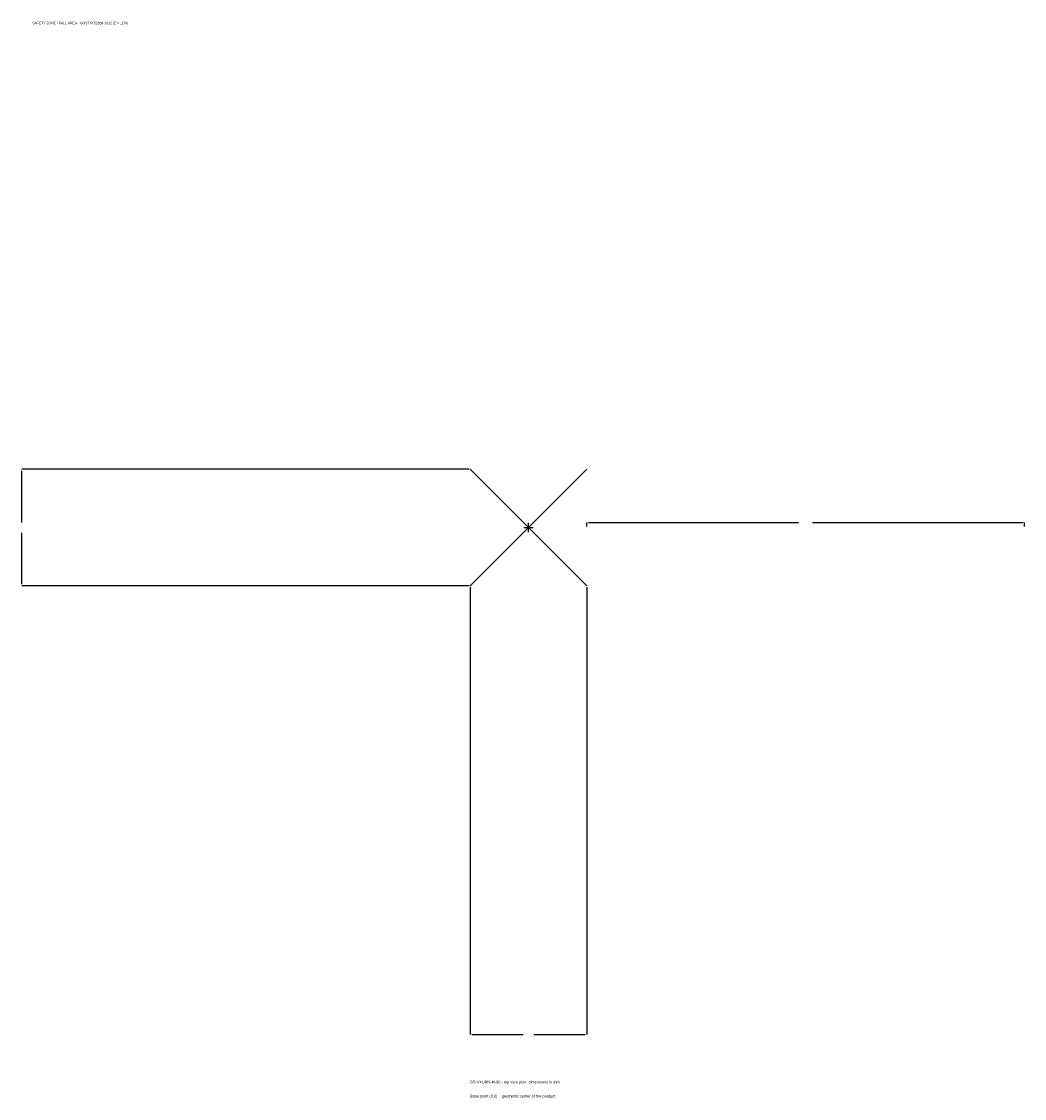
# Model space of a CAD drawing. Extents: x -1737 to 1700, y -1955 to 1733.
import ezdxf

# ---------------------------------------------------------------- set-up
doc = ezdxf.new("R2010")
doc.units = 0
for name, color, linetype in [('GP_MAF_zona_bezopasnosti', 1, 'Continuous'), ('ZSK_DANNYE', 3, 'Continuous'), ('ZSK_KONTUR', 7, 'Continuous'), ('ZSK_RAZMERY', 8, 'Continuous')]:
    doc.layers.add(name, color=color, linetype=linetype)
doc.dimstyles.new('ORION', dxfattribs={"dimtxt": 12, "dimasz": 7.2, "dimexe": 1.25, "dimexo": 3.6, "dimtad": 1, "dimcen": 2.5, "dimazin": 3, "dimtfac": 1, "dimtmove": 0, "dimatfit": 3})

# ---------------------------------------------------------------- blocks, each defined once
blk = doc.blocks.new('_CLOSEDFILLED')
at = {"color": 0, "linetype": 'BYBLOCK'}
blk.add_solid([(-1, 0.16), (0, 0), (-1, -0.16)], dxfattribs=at)
blk = doc.blocks.new('*D1')
for p, q in [((-200, -203.6), (-200, -1736)), ((200, -203.6), (200, -1736)), ((-192.8, -1736), (-18, -1736)), ((18, -1736), (192.8, -1736))]:
    blk.add_line(p, q)
at = {"layer": 'Defpoints'}
for p in [(-200, -200), (200, -200), (-200, -1736)]:
    blk.add_point(p, dxfattribs=at)
at = {"layer": 'ZSK_RAZMERY', "xscale": 7.199999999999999, "yscale": 7.199999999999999, "rotation": 180}
blk.add_blockref('_CLOSEDFILLED', (-200, -1736), dxfattribs=at)
at = {"layer": 'ZSK_RAZMERY', "xscale": 7.199999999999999, "yscale": 7.199999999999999}
blk.add_blockref('_CLOSEDFILLED', (200, -1736), dxfattribs=at)
blk = doc.blocks.new('*D2')
for p, q in [((-203.6, 200), (-1736, 200)), ((-1736, 18), (-1736, 192.8)), ((-1736, -192.8), (-1736, -18)), ((-203.6, -200), (-1736, -200))]:
    blk.add_line(p, q)
at = {"layer": 'Defpoints'}
for p in [(-200, 200), (-1736, -200), (-200, -200)]:
    blk.add_point(p, dxfattribs=at)
at = {"layer": 'ZSK_RAZMERY', "xscale": 7.199999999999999, "yscale": 7.199999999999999}
for p, rotation in [((-1736, 200), 90), ((-1736, -200), 270)]:
    blk.add_blockref('_CLOSEDFILLED', p, dxfattribs=dict(at, rotation=rotation))
blk = doc.blocks.new('*D3')
for p, q in [((200, 3.6), (200, 18)), ((207.2, 18), (926, 18)), ((974, 18), (1692.8, 18)), ((1700, 3.6), (1700, 18))]:
    blk.add_line(p, q)
at = {"layer": 'Defpoints'}
for p in [(200, 18), (200, 0), (1700, 0)]:
    blk.add_point(p, dxfattribs=at)
at = {"layer": 'ZSK_RAZMERY', "xscale": 7.199999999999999, "yscale": 7.199999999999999, "rotation": 180}
blk.add_blockref('_CLOSEDFILLED', (200, 18), dxfattribs=at)
at = {"layer": 'ZSK_RAZMERY', "xscale": 7.199999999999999, "yscale": 7.199999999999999}
blk.add_blockref('_CLOSEDFILLED', (1700, 18), dxfattribs=at)
blk = doc.blocks.new('B1')
at = {"layer": 'ZSK_KONTUR'}
for p, q in [((-200, -200), (200, 200)), ((-200, 200), (200, -200))]:
    blk.add_line(p, q, dxfattribs=at)
at = {"layer": 'ZSK_RAZMERY'}
for p, q in [((-16, 0), (16, 0)), ((0, -16), (0, 16))]:
    blk.add_line(p, q, dxfattribs=at)
at = {"layer": 'GP_MAF_zona_bezopasnosti', "color": 1}
blk.add_text('SAFETY ZONE / FALL AREA - GOST R 52169-2012 (EN 1176)', height=8.4, dxfattribs=at).set_placement((-1700, 1724))
at = {"layer": 'ZSK_RAZMERY'}
dim = blk.add_linear_dim(base=(-1736, -200), p1=(-200, -200), p2=(-200, 200), angle=90, dimstyle='ORION', dxfattribs=at)
dim.commit()
dim.dimension.update_dxf_attribs({"geometry": '*D2', "text_midpoint": (-1736, 0)})
for base, p1, p2, picture, middle in [((200, 18), (200, 0), (1700, 0), '*D3', (950, 18)), ((-200, -1736), (-200, -200), (200, -200), '*D1', (0, -1736))]:
    dim = blk.add_linear_dim(base=base, p1=p1, p2=p2, dimstyle='ORION', dxfattribs=at)
    dim.commit()
    dim.dimension.update_dxf_attribs({"geometry": picture, "text_midpoint": middle})

msp = doc.modelspace()

# ---------------------------------------------------------------- block references
msp.add_blockref('B1', (0, 0))

# ---------------------------------------------------------------- texts
at = {"layer": 'ZSK_DANNYE', "color": 3}
msp.add_text('SD-VXURN-M-90 - top view plan, dimensions in mm', height=9.6, dxfattribs=at).set_placement((-200, -1904))
at = {"layer": 'ZSK_DANNYE', "color": 7}
msp.add_text('Base point (0,0) = geometric center of the product', height=9.6, dxfattribs=at).set_placement((-200, -1952))

doc.saveas('drawing.dxf')
